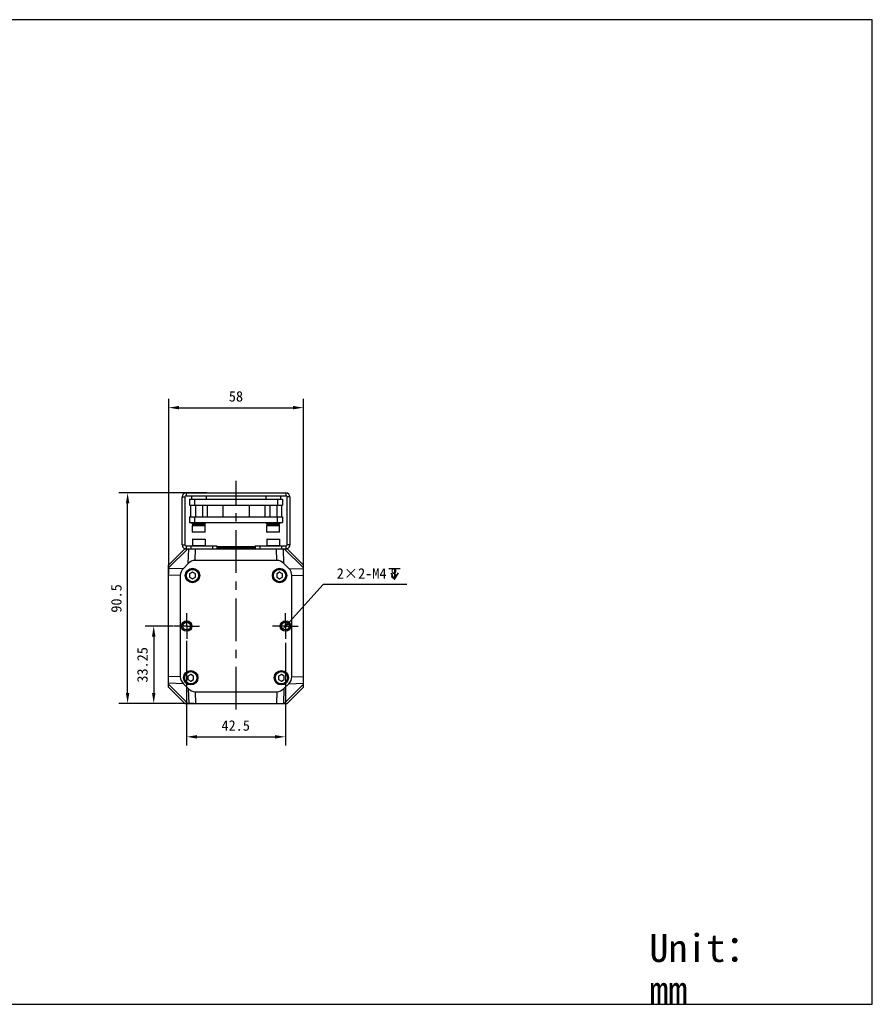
# Model space of a CAD drawing. Header units: millimetres. Extents: x -36 to 520, y 119 to 401.
# Tile 5 of 5: x 275 to 520, y 119 to 401. Entities that reach past the tile are written whole.
import ezdxf

# ---------------------------------------------------------------- set-up
doc = ezdxf.new("R2010")
doc.units = ezdxf.units.MM
doc.header["$LTSCALE"] = 32.67
doc.header["$PDMODE"] = 3
doc.header["$PDSIZE"] = 8
doc.linetypes.add('CENTER', pattern=[0.6, 0.375, -0.075, 0.075, -0.075])
doc.layers.get('0').update_dxf_attribs({"linetype": 'CONTINUOUS'})
doc.layers.get('Defpoints').update_dxf_attribs({"linetype": 'CONTINUOUS'})
for name, color, linetype in [('00_COMPONENTS', 7, 'CONTINUOUS'), ('03_ALL_AXES', 7, 'CONTINUOUS'), ('51__DRAFT_DIMS', 7, 'CONTINUOUS'), ('DRW0001FORMAT', 7, 'CONTINUOUS'), ('DRW0001TEXT', 7, 'CONTINUOUS')]:
    doc.layers.add(name, color=color, linetype=linetype)
doc.styles.get("Standard").update_dxf_attribs({"font": 'simfang.ttf'})
doc.dimstyles.new('DIMSTYLE_2', dxfattribs={"dimtxt": 3, "dimasz": 3, "dimexe": 2.5, "dimexo": 0.5, "dimgap": 0.75, "dimtad": 1, "dimlfac": 1.5, "dimdsep": 46, "dimtxsty": 'STANDARD', "dimblk": '_FILLED', "dimblk1": '_FILLED', "dimblk2": '_FILLED', "dimcen": 0.09, "dimclrt": 3, "dimazin": 2, "dimtp": 0.3, "dimtm": 0.3, "dimtfac": 1, "dimtofl": 0, "dimtmove": 0, "dimatfit": 3, "dimldrblk": '_FILLED', "dimfxl": 1, "dimtolj": 1, "dimarcsym": 0})
doc.dimstyles.new('DIMSTYLE_3', dxfattribs={"dimtxt": 3, "dimasz": 3, "dimexe": 2.5, "dimexo": 0.5, "dimtad": 1, "dimlfac": 1.5, "dimdsep": 46, "dimtxsty": 'STANDARD', "dimblk": '_FILLED', "dimblk1": '_FILLED', "dimblk2": '_FILLED', "dimcen": 0.09, "dimclrt": 3, "dimazin": 2, "dimtp": 0.1, "dimtm": 0.1, "dimtfac": 1, "dimtofl": 0, "dimtmove": 0, "dimatfit": 1, "dimldrblk": '_FILLED', "dimfxl": 1, "dimtolj": 1, "dimarcsym": 0})

# ---------------------------------------------------------------- blocks, each defined once
blk = doc.blocks.new('_FILLED')
at = {"color": 0, "linetype": 'ByBlock'}
blk.add_solid([(0, 0), (-1, 0.167), (-1, -0.167)], dxfattribs=at)
blk = doc.blocks.new('*D2')
at = {"layer": '51__DRAFT_DIMS', "color": 0, "lineweight": -2}
for p, q in [((328.95, 265.61), (303.74, 265.61)), ((306.24, 208.27), (306.24, 262.61)), ((325.2, 205.27), (303.74, 205.27))]:
    blk.add_line(p, q, dxfattribs=at)
at = {"layer": 'Defpoints', "color": 0}
for p in [(306.24, 265.61), (329.45, 265.61), (325.7, 205.27)]:
    blk.add_point(p, dxfattribs=at)
at = {"layer": '51__DRAFT_DIMS', "color": 0, "linetype": 'ByBlock', "lineweight": -2, "xscale": 3, "yscale": 3, "zscale": 3}
for p, rotation in [((306.24, 265.61), 90), ((306.24, 205.27), 270)]:
    blk.add_blockref('_FILLED', p, dxfattribs=dict(at, rotation=rotation))
at = {"layer": '51__DRAFT_DIMS', "color": 3, "insert": (301.49, 235.36), "char_height": 3, "attachment_point": 2, "rotation": 90, "line_spacing_factor": 0.9}
blk.add_mtext('\\A1;90.5', dxfattribs=at)
blk = doc.blocks.new('*D3')
at = {"layer": '51__DRAFT_DIMS', "color": 0, "lineweight": -2}
for p, q in [((318.02, 242.42), (318.02, 292.58)), ((356.68, 236.17), (356.68, 292.58)), ((321.02, 290.08), (353.68, 290.08))]:
    blk.add_line(p, q, dxfattribs=at)
at = {"layer": 'Defpoints', "color": 0}
for p in [(356.68, 290.08), (318.02, 241.92), (356.68, 235.67)]:
    blk.add_point(p, dxfattribs=at)
at = {"layer": '51__DRAFT_DIMS', "color": 0, "linetype": 'ByBlock', "lineweight": -2, "xscale": 3, "yscale": 3, "zscale": 3, "rotation": 180}
blk.add_blockref('_FILLED', (318.02, 290.08), dxfattribs=at)
at = {"layer": '51__DRAFT_DIMS', "color": 0, "linetype": 'ByBlock', "lineweight": -2, "xscale": 3, "yscale": 3, "zscale": 3}
blk.add_blockref('_FILLED', (356.68, 290.08), dxfattribs=at)
at = {"layer": '51__DRAFT_DIMS', "color": 3, "insert": (337.32, 294.83), "char_height": 3, "attachment_point": 2, "line_spacing_factor": 0.9}
blk.add_mtext('\\A1;58', dxfattribs=at)
blk = doc.blocks.new('*D4')
at = {"layer": '51__DRAFT_DIMS', "color": 0, "lineweight": -2}
for p, q in [((319.3, 227.44), (311.23, 227.44)), ((313.73, 224.44), (313.73, 208.27)), ((325.2, 205.27), (311.23, 205.27))]:
    blk.add_line(p, q, dxfattribs=at)
at = {"layer": 'Defpoints', "color": 0}
for p in [(319.8, 227.44), (313.73, 205.27), (325.7, 205.27)]:
    blk.add_point(p, dxfattribs=at)
at = {"layer": '51__DRAFT_DIMS', "color": 0, "linetype": 'ByBlock', "lineweight": -2, "xscale": 3, "yscale": 3, "zscale": 3}
for p, rotation in [((313.73, 227.44), 90), ((313.73, 205.27), 270)]:
    blk.add_blockref('_FILLED', p, dxfattribs=dict(at, rotation=rotation))
at = {"layer": '51__DRAFT_DIMS', "color": 3, "insert": (308.98, 216.31), "char_height": 3, "attachment_point": 2, "rotation": 90, "line_spacing_factor": 0.9}
blk.add_mtext('\\A1;33.25', dxfattribs=at)
blk = doc.blocks.new('*D5')
at = {"layer": '51__DRAFT_DIMS', "color": 0, "lineweight": -2}
for p, q in [((323.18, 223.2), (323.18, 193.17)), ((351.52, 222.62), (351.52, 193.17)), ((326.18, 195.67), (348.52, 195.67))]:
    blk.add_line(p, q, dxfattribs=at)
at = {"layer": 'Defpoints', "color": 0}
for p in [(323.18, 223.7), (351.52, 223.12), (351.52, 195.67)]:
    blk.add_point(p, dxfattribs=at)
at = {"layer": '51__DRAFT_DIMS', "color": 0, "linetype": 'ByBlock', "lineweight": -2, "xscale": 3, "yscale": 3, "zscale": 3, "rotation": 180}
blk.add_blockref('_FILLED', (323.18, 195.67), dxfattribs=at)
at = {"layer": '51__DRAFT_DIMS', "color": 0, "linetype": 'ByBlock', "lineweight": -2, "xscale": 3, "yscale": 3, "zscale": 3}
blk.add_blockref('_FILLED', (351.52, 195.67), dxfattribs=at)
at = {"layer": '51__DRAFT_DIMS', "color": 3, "insert": (337.25, 200.42), "char_height": 3, "attachment_point": 2, "line_spacing_factor": 0.9}
blk.add_mtext('\\A1;42.5', dxfattribs=at)
blk = doc.blocks.new('*D6')
at = {"layer": '51__DRAFT_DIMS', "color": 0, "lineweight": -2}
for p in [(352.64, 228.67), (386.31, 239.41)]:
    blk.add_line(p, (362.39, 239.41), dxfattribs=at)
at = {"layer": 'Defpoints', "color": 0}
for p in [(350.62, 226.45), (352.41, 228.43)]:
    blk.add_point(p, dxfattribs=at)
at = {"layer": '51__DRAFT_DIMS', "color": 0, "linetype": 'ByBlock', "lineweight": -2, "xscale": 3, "yscale": 3, "zscale": 3, "rotation": 227.7446945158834}
blk.add_blockref('_FILLED', (350.62, 226.45), dxfattribs=at)
at = {"layer": '51__DRAFT_DIMS', "color": 3, "insert": (366.24, 244.03), "char_height": 3, "attachment_point": 1, "line_spacing_factor": 0.9}
blk.add_mtext('\\A1;2×2-M{\\A1;4\\Fgdt|c0; \\fFangSong|b0|i0|c0|p0;8}', dxfattribs=at)

msp = doc.modelspace()

# ---------------------------------------------------------------- linework, layer by layer
at = {"color": 7}
for p, q in [((519.9092, 401.3584), (-36.1044, 401.3584)), ((519.9092, 118.9558), (519.9092, 401.3584)), ((-36.1044, 118.9558), (519.9092, 118.9558))]:
    msp.add_line(p, q, dxfattribs=at)
at = {"layer": '00_COMPONENTS', "color": 4}
for p, q in [((323.0154, 265.6075), (323.0154, 264.8075)), ((325.8487, 265.6751), (325.8487, 265.6075)), ((327.5154, 265.6751), (327.5154, 265.6075)), ((347.182, 265.6751), (347.182, 265.6075)), ((348.8487, 265.6751), (348.8487, 265.6075)), ((351.682, 265.6075), (351.682, 264.8075)), ((321.882, 264.4742), (322.682, 264.4742)), ((352.8154, 264.4742), (352.0154, 264.4742)), ((324.8487, 256.2751), (328.5154, 256.2751)), ((328.5154, 254.4085), (324.8487, 254.4085)), ((346.182, 256.2751), (349.8487, 256.2751)), ((349.8487, 254.4085), (346.182, 254.4085)), ((324.8487, 252.3409), (328.5154, 252.3409)), ((346.182, 252.3409), (349.8487, 252.3409)), ((318.0154, 244.1114), (323.5115, 249.6075)), ((321.882, 250.7409), (322.682, 250.7409)), ((323.6508, 245.3909), (323.7678, 249.6075)), ((324.3487, 250.4075), (324.3487, 249.6075)), ((328.5154, 250.4742), (324.8487, 250.4742)), ((325.6061, 246.2742), (325.6985, 249.6075)), ((330.5487, 250.4075), (330.5487, 249.6075)), ((344.1487, 250.4075), (344.1487, 249.6075)), ((349.8487, 250.4742), (346.182, 250.4742)), ((349.0913, 246.2742), (348.9989, 249.6075)), ((350.3487, 250.4075), (350.3487, 249.6075)), ((351.0466, 245.3909), (350.9297, 249.6075)), ((351.1859, 249.6075), (356.682, 244.1114)), ((352.8154, 250.7409), (352.0154, 250.7409)), ((322.232, 243.9721), (318.0154, 243.8552)), ((352.4654, 243.9721), (356.682, 243.8552)), ((321.3487, 242.0168), (318.0154, 241.9244)), ((353.3487, 242.0168), (356.682, 241.9244)), ((321.3487, 212.8649), (318.0154, 212.9574)), ((353.3487, 212.8649), (356.682, 212.9574)), ((322.232, 210.9097), (318.0154, 211.0266)), ((323.5115, 205.2742), (318.0154, 210.7703)), ((323.6508, 209.4909), (323.7678, 205.2742)), ((351.0466, 209.4909), (350.9297, 205.2742)), ((356.682, 210.7703), (351.1859, 205.2742)), ((352.4654, 210.9097), (356.682, 211.0266)), ((325.6061, 208.6075), (325.6985, 205.2742)), ((349.0913, 208.6075), (348.9989, 205.2742))]:
    msp.add_line(p, q, dxfattribs=at)
at = {"layer": '00_COMPONENTS', "color": 7}
for p, q in [((323.0154, 265.6075), (351.682, 265.6075)), ((325.7487, 265.6751), (325.6821, 265.6085)), ((325.7487, 265.6751), (327.6154, 265.6751)), ((327.6154, 265.6751), (327.682, 265.6085)), ((347.0821, 265.6751), (347.0154, 265.6085)), ((347.082, 265.6751), (348.9487, 265.6751)), ((348.9487, 265.6751), (349.0154, 265.6085)), ((321.882, 250.7409), (321.882, 264.4742)), ((322.682, 264.4742), (322.682, 250.7409)), ((323.0154, 264.8075), (351.682, 264.8075)), ((324.0154, 263.8085), (324.0154, 262.1418)), ((324.0154, 263.8085), (350.682, 263.8085)), ((324.5823, 264.8075), (324.5823, 263.8085)), ((325.4555, 263.8085), (325.4555, 262.1418)), ((328.7818, 264.8075), (328.7818, 263.8085)), ((345.9156, 264.8075), (345.9156, 263.8085)), ((349.242, 263.8085), (349.242, 262.1418)), ((350.1151, 264.8075), (350.1151, 263.8085)), ((350.682, 263.8085), (350.682, 262.1418)), ((352.0154, 250.7409), (352.0154, 264.4742)), ((352.8154, 264.4742), (352.8154, 250.7409)), ((324.0154, 262.1418), (350.682, 262.1418)), ((324.2624, 262.1418), (324.2624, 258.8085)), ((325.6798, 262.1418), (325.6798, 258.8085)), ((327.6843, 262.1418), (327.6843, 258.8085)), ((329.1017, 262.1418), (329.1017, 258.8085)), ((333.5987, 262.1418), (333.5987, 258.8085)), ((341.0987, 262.1418), (341.0987, 258.8085)), ((345.5958, 262.1418), (345.5958, 258.8085)), ((347.0131, 262.1418), (347.0131, 258.8085)), ((349.0176, 262.1418), (349.0176, 258.8085)), ((350.435, 262.1418), (350.435, 258.8085)), ((324.0154, 258.8085), (324.0154, 257.1418)), ((324.0154, 258.8085), (350.682, 258.8085)), ((324.0154, 257.1418), (350.682, 257.1418)), ((324.7654, 256.8085), (324.7654, 257.1418)), ((325.4555, 258.8085), (325.4555, 257.1418)), ((328.5987, 256.8085), (328.5987, 257.1418)), ((346.0987, 256.8085), (346.0987, 257.1418)), ((349.242, 257.1418), (349.242, 258.8085)), ((349.932, 256.8085), (349.932, 257.1418)), ((350.682, 258.8085), (350.682, 257.1418)), ((324.7672, 256.8085), (328.5969, 256.8085)), ((324.8487, 254.4085), (324.8487, 256.2751)), ((324.9154, 256.3418), (328.4487, 256.3418)), ((328.4487, 254.3418), (324.9154, 254.3418)), ((324.9487, 256.3418), (324.9487, 256.8085)), ((328.5154, 254.4085), (328.5154, 256.2751)), ((346.1005, 256.8085), (349.9303, 256.8085)), ((346.182, 254.4085), (346.182, 256.2751)), ((346.2487, 256.3418), (349.782, 256.3418)), ((349.782, 254.3418), (346.2487, 254.3418)), ((346.282, 256.3418), (346.282, 256.8085)), ((349.8487, 254.4085), (349.8487, 256.2751)), ((324.8487, 252.3409), (324.8487, 250.4742)), ((324.9154, 252.4075), (328.4487, 252.4075)), ((328.5154, 252.3409), (328.5154, 250.4742)), ((346.182, 252.3409), (346.182, 250.4742)), ((346.2487, 252.4075), (349.782, 252.4075)), ((349.8487, 252.3409), (349.8487, 250.4742)), ((318.0154, 244.9409), (322.682, 249.6075)), ((322.682, 249.6075), (352.0154, 249.6075)), ((323.0154, 250.4075), (323.0154, 249.6075)), ((323.0154, 250.4075), (331.882, 250.4075)), ((331.882, 250.4075), (331.882, 249.6075)), ((342.8154, 250.1409), (331.882, 250.1409)), ((333.3502, 249.625), (333.6882, 249.6332)), ((333.6882, 249.6332), (334.0478, 249.6413)), ((336.8317, 249.6957), (337.8771, 249.7148)), ((342.8154, 250.4075), (342.8154, 249.6075)), ((342.8154, 250.4075), (351.682, 250.4075)), ((351.682, 250.4075), (351.682, 249.6075)), ((352.0154, 249.6075), (356.682, 244.9409)), ((349.0913, 246.2742), (325.6061, 246.2742)), ((318.0154, 209.9409), (318.0154, 244.9409)), ((323.6508, 245.3909), (322.232, 243.9721)), ((324.8487, 242.9031), (324.0154, 242.422)), ((325.682, 242.422), (324.8487, 242.9031)), ((349.8487, 242.9031), (349.0154, 242.422)), ((350.682, 242.422), (349.8487, 242.9031)), ((352.4654, 243.9721), (351.0466, 245.3909)), ((356.682, 209.9409), (356.682, 244.9409)), ((321.3487, 242.0168), (321.3487, 212.8649)), ((324.0154, 242.422), (324.0154, 241.4597)), ((324.0154, 241.4597), (324.8487, 240.9786)), ((324.8487, 240.9786), (325.682, 241.4597)), ((325.682, 241.4597), (325.682, 242.422)), ((349.0154, 242.422), (349.0154, 241.4597)), ((349.0154, 241.4597), (349.8487, 240.9786)), ((349.8487, 240.9786), (350.682, 241.4597)), ((350.682, 241.4597), (350.682, 242.422)), ((353.3487, 212.8649), (353.3487, 242.0168)), ((324.3487, 213.5698), (323.5154, 213.0887)), ((323.5154, 213.0887), (323.5154, 212.1264)), ((323.5154, 212.1264), (324.3487, 211.6453)), ((325.182, 213.0887), (324.3487, 213.5698)), ((324.3487, 211.6453), (325.182, 212.1264)), ((325.182, 212.1264), (325.182, 213.0887)), ((350.3487, 213.5698), (349.5154, 213.0887)), ((349.5154, 213.0887), (349.5154, 212.1264)), ((349.5154, 212.1264), (350.3487, 211.6453)), ((351.182, 213.0887), (350.3487, 213.5698)), ((350.3487, 211.6453), (351.182, 212.1264)), ((351.182, 212.1264), (351.182, 213.0887)), ((322.682, 205.2742), (318.0154, 209.9409)), ((322.232, 210.9097), (323.6508, 209.4909)), ((351.0466, 209.4909), (352.4654, 210.9097)), ((356.682, 209.9409), (352.0154, 205.2742)), ((325.6061, 208.6075), (349.0913, 208.6075)), ((322.682, 205.2742), (352.0154, 205.2742))]:
    msp.add_line(p, q, dxfattribs=at)
for centre, radius in [((324.8487, 241.9409), 2.0667), ((324.8487, 241.9409), 1.8333), ((349.8487, 241.9409), 2.0667), ((349.8487, 241.9409), 1.8333), ((323.182, 227.4409), 1.5), ((351.5154, 227.4409), 1.5), ((323.182, 227.4409), 1.1), ((351.5154, 227.4409), 1.1), ((324.3487, 212.6075), 2.0667), ((350.3487, 212.6075), 2.0667), ((324.3487, 212.6075), 1.8333), ((350.3487, 212.6075), 1.8333)]:
    msp.add_circle(centre, radius, dxfattribs=at)
at = {"layer": '00_COMPONENTS', "color": 4}
for centre in [(324.8487, 241.9409), (349.8487, 241.9409), (324.3487, 212.6075), (350.3487, 212.6075)]:
    msp.add_circle(centre, 1.7667, dxfattribs=at)
at = {"layer": '00_COMPONENTS', "color": 7}
for centre, radius, start, end in [((323.0154, 264.4742), 1.1333, 90, 180), ((351.682, 264.4742), 1.1333, 0, 90), ((323.0154, 264.4742), 0.3333, 90, 180), ((351.682, 264.4742), 0.3333, 0, 90), ((324.9154, 256.2751), 0.0667, 90, 180), ((324.9154, 254.4085), 0.0667, 180, 270), ((328.4487, 256.2751), 0.0667, 0, 90), ((328.4487, 254.4085), 0.0667, 270, 0), ((346.2487, 256.2751), 0.0667, 90, 180), ((346.2487, 254.4085), 0.0667, 180, 270), ((349.782, 256.2751), 0.0667, 0, 90), ((349.782, 254.4085), 0.0667, 270, 0), ((324.9154, 252.3409), 0.0667, 90, 180), ((328.4487, 252.3409), 0.0667, 0, 90), ((346.2487, 252.3409), 0.0667, 90, 180), ((349.782, 252.3409), 0.0667, 0, 90), ((323.0154, 250.7409), 1.1333, 180, 255), ((323.0154, 250.7409), 0.3333, 180, 270), ((324.9154, 250.4742), 0.0667, 180, 270), ((328.4487, 250.4742), 0.0667, 270, 0), ((346.2487, 250.4742), 0.0667, 180, 270), ((349.782, 250.4742), 0.0667, 270, 0), ((351.682, 250.7409), 0.3333, 270, 0), ((351.682, 250.7409), 1.1333, 285, 0), ((324.8487, 241.9409), 0.9333, 87.30059, 93.234499), ((349.8487, 241.9409), 0.9333, 87.30059, 93.234499), ((324.8487, 241.9409), 0.9333, 147.836628, 153.234499), ((324.8487, 241.9409), 0.9333, 207.851978, 213.234499), ((324.8487, 241.9409), 0.9333, 267.30059, 273.234499), ((324.8487, 241.9409), 0.9333, 27.851978, 33.234499), ((324.8487, 241.9409), 0.9333, 327.836628, 333.234499), ((349.8487, 241.9409), 0.9333, 147.836628, 153.234499), ((349.8487, 241.9409), 0.9333, 207.851978, 213.234499), ((349.8487, 241.9409), 0.9333, 267.30059, 273.234499), ((349.8487, 241.9409), 0.9333, 27.851978, 33.234499), ((349.8487, 241.9409), 0.9333, 327.836628, 333.234499), ((324.3487, 212.6075), 0.9333, 147.836628, 153.234499), ((324.3487, 212.6075), 0.9333, 207.851978, 213.234499), ((324.3487, 212.6075), 0.9333, 87.30059, 93.234499), ((324.3487, 212.6075), 0.9333, 27.851978, 33.234499), ((324.3487, 212.6075), 0.9333, 327.836628, 333.234499), ((350.3487, 212.6075), 0.9333, 147.836628, 153.234499), ((350.3487, 212.6075), 0.9333, 207.851978, 213.234499), ((350.3487, 212.6075), 0.9333, 87.30059, 93.234499), ((350.3487, 212.6075), 0.9333, 27.851978, 33.234499), ((350.3487, 212.6075), 0.9333, 327.836628, 333.234499), ((324.3487, 212.6075), 0.9333, 267.30059, 273.234499), ((350.3487, 212.6075), 0.9333, 267.30059, 273.234499)]:
    msp.add_arc(centre, radius, start, end, dxfattribs=at)
at = {"layer": '00_COMPONENTS', "color": 4}
for centre in [(323.182, 227.4409), (351.5154, 227.4409)]:
    msp.add_arc(centre, 1.3333, 255, 195, dxfattribs=at)
at = {"layer": '00_COMPONENTS', "color": 7}
for centre, major_axis, ratio, start_param, end_param in [((326.682, 257.0081), (0, 1.7333), 1, -1.96532531, -1.93248643), ((326.682, 257.0081), (1.7333, 0), 1, -0.3616901, -0.11539859), ((326.682, 256.2538), (1.7333, 0), 1, 0.05079107, 0.21929715), ((348.0154, 257.0081), (0, 1.7333), 1, 4.31785999, 4.59699039), ((348.0154, 256.2538), (0, 1.7333), 1, -1.45816796, -1.35149918), ((348.0154, 256.2538), (1.7333, 0), 1, 0.05079107, 0.11262837), ((325.5408, 241.5602), (0.1307, 4.7131), 0.70697091, 0.0196005, 0.64176769), ((349.1567, 241.5602), (-0.1307, 4.7131), 0.70697091, -0.64176769, -0.0196005), ((326.0628, 242.0822), (-4.7131, -0.1307), 0.70697091, -0.64176769, -0.0196005), ((348.6347, 242.0822), (4.7131, -0.1307), 0.70697091, 0.0196005, 0.64176769), ((326.0628, 212.7996), (-4.7131, 0.1307), 0.70697091, 0.0196005, 0.64176769), ((348.6347, 212.7996), (4.7131, 0.1307), 0.70697091, -0.64176769, -0.0196005), ((325.5408, 213.3216), (0.1307, -4.7131), 0.70697091, -0.64176769, -0.0196005), ((349.1567, 213.3216), (-0.1307, -4.7131), 0.70697091, 0.0196005, 0.64176769)]:
    msp.add_ellipse(centre, major_axis=major_axis, ratio=ratio, start_param=start_param, end_param=end_param, dxfattribs=at)
for points, knots in [([(337.3487, 249.828), (336.7949, 249.8217), (335.728, 249.81), (334.2272, 249.7923), (332.9583, 249.7747), (332.2027, 249.7614), (331.8809, 249.7537)], [0, 0, 0, 0, 0.30382335, 0.58538667, 0.82339107, 1, 1, 1, 1]), ([(334.0478, 249.6413), (334.2618, 249.646), (335.1897, 249.6656), (336.1177, 249.6827), (336.8317, 249.6957)], [0, 0, 0, 0, 0.23059645, 1, 1, 1, 1]), ([(342.8169, 249.906), (342.5166, 249.8973), (341.7868, 249.8834), (340.5351, 249.8651), (339.0128, 249.8465), (337.9198, 249.8345), (337.3487, 249.828)], [0, 0, 0, 0, 0.16483554, 0.40036555, 0.68671661, 1, 1, 1, 1]), ([(337.8771, 249.7148), (338.4071, 249.7245), (339.4117, 249.743), (340.7983, 249.7714), (341.8014, 249.7961), (342.443, 249.8173), (342.7026, 249.8281), (342.8156, 249.834)], [0, 0, 0, 0, 0.32191436, 0.61016447, 0.84220866, 0.93127968, 1, 1, 1, 1])]:
    msp.add_open_spline(points, degree=3, knots=knots, dxfattribs=at)
at = {"layer": '03_ALL_AXES', "color": 1, "linetype": 'CENTER'}
for p, q in [((337.3487, 203.4962), (337.3487, 269.061)), ((323.182, 227.4409), (323.182, 231.1075)), ((351.5154, 227.4409), (351.5154, 231.1075)), ((323.182, 227.4409), (319.5154, 227.4409)), ((323.182, 227.4409), (323.182, 223.7742)), ((323.182, 227.4409), (326.8487, 227.4409)), ((351.5154, 227.4409), (347.8487, 227.4409)), ((351.5154, 227.4409), (355.182, 227.4409)), ((351.5154, 227.4409), (351.5154, 223.7742))]:
    msp.add_line(p, q, dxfattribs=at)
at = {"layer": '51__DRAFT_DIMS', "color": 3}
for p, q in [((381.2138, 243.9675), (384.4638, 243.9675)), ((382.8388, 243.9675), (382.8388, 240.8425))]:
    msp.add_line(p, q, dxfattribs=at)
msp.add_lwpolyline([(381.7138, 242.7175), (382.8388, 240.8425), (383.9638, 242.7175)], dxfattribs=at)
at = {"layer": 'DRW0001FORMAT', "color": 7}
for p, q in [((519.9092, 118.9558), (519.9092, 328.3772)), ((-36.1044, 118.9558), (519.9092, 118.9558))]:
    msp.add_line(p, q, dxfattribs=at)

# ---------------------------------------------------------------- texts
at = {"layer": 'DRW0001TEXT', "color": 4, "insert": (455.9451, 139.101), "char_height": 8, "width": 23.5, "attachment_point": 1, "line_spacing_factor": 0.9}
msp.add_mtext('Unit：mm', dxfattribs=at)

# ---------------------------------------------------------------- dimensions: what is measured, and where the dimension line sits
at = {"layer": '51__DRAFT_DIMS', "color": 4}
for base, p1, p2, picture, middle in [((356.682, 290.0794), (318.0154, 241.9244), (356.682, 235.6742), '*D3', (337.3223, 290.0794)), ((351.5154, 195.6675), (323.182, 223.6952), (351.5154, 223.1232), '*D5', (337.252, 195.6675))]:
    dim = msp.add_linear_dim(base=base, p1=p1, p2=p2, dimstyle='DIMSTYLE_2', dxfattribs=at)
    dim.commit()
    dim.dimension.update_dxf_attribs({"geometry": picture, "text_midpoint": middle, "dimtype": 160})
for base, p1, p2, angle, picture, middle in [((306.2392, 265.6075), (325.6985, 205.2742), (329.4487, 265.6075), 90, '*D2', (306.2392, 235.3618)), ((313.7277, 205.2742), (319.7954, 227.4409), (325.6985, 205.2742), 270, '*D4', (313.7277, 216.3107))]:
    dim = msp.add_linear_dim(base=base, p1=p1, p2=p2, angle=angle, dimstyle='DIMSTYLE_2', dxfattribs=at)
    dim.commit()
    dim.dimension.update_dxf_attribs({"geometry": picture, "text_midpoint": middle, "dimtype": 160})
dim = msp.add_diameter_dim_2p(p1=(352.412, 228.4277), p2=(350.6188, 226.454), text='2×2-M{\\A1;<>\\Fgdt|c0; \\fFangSong|b0|i0|c0|p0;8}', dimstyle='DIMSTYLE_3', override={"dimtih": 1, "dimtoh": 1, "dimpost": '<>', "dimtxsty": 'STANDARD'}, dxfattribs=at)
dim.commit()
dim.dimension.update_dxf_attribs({"geometry": '*D6', "text_midpoint": (376.2754, 239.4083), "dimtype": 163})

doc.saveas('drawing.dxf')
